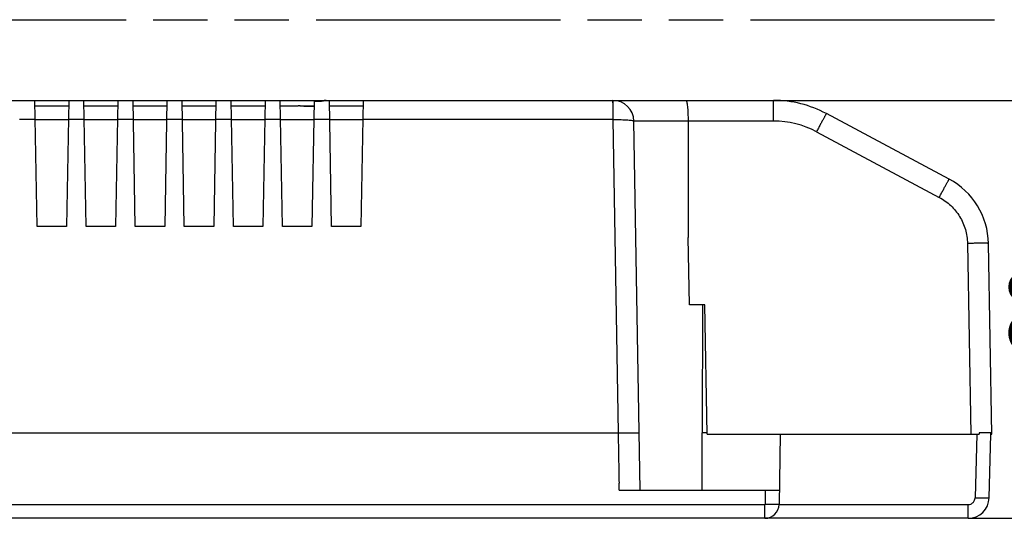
# Model space of a CAD drawing. Header units: millimetres. Extents: x 0 to 210, y 0 to 297.
# Tile 9 of 17: x 86 to 121, y 165 to 183. Entities that reach past the tile are written whole.
import ezdxf
from ezdxf.enums import TextEntityAlignment as Align

# ---------------------------------------------------------------- set-up
doc = ezdxf.new("R2010")
doc.units = ezdxf.units.MM
doc.header["$LTSCALE"] = 19.36
doc.linetypes.add('PHANTOM', pattern=[0.8, 0.45, -0.05, 0.1, -0.05, 0.1, -0.05])
doc.layers.get('0').update_dxf_attribs({"linetype": 'CONTINUOUS'})
doc.layers.add('DEFAULT_3', color=7, linetype='PHANTOM')
doc.layers.add('Z_DIM_2D', color=7, linetype='CONTINUOUS')
doc.styles.add('TEXTSTYLE_3', font='helveticaneueltw1g-ltcn.otf')
doc.dimstyles.new('DIMSTYLE_6', dxfattribs={"dimtxt": 2.1, "dimasz": 3.5, "dimexe": 1.5, "dimexo": 0, "dimgap": 0.525, "dimtad": 1, "dimdec": 0, "dimlfac": 2, "dimdsep": 46, "dimtxsty": 'TEXTSTYLE_3', "dimcen": 0.09, "dimclrt": 5, "dimadec": 0, "dimazin": 0, "dimtp": 0.2, "dimtm": 0.2, "dimtfac": 1, "dimtdec": 0, "dimtofl": 0, "dimtmove": 0, "dimatfit": 3, "dimfxl": 0, "dimtolj": 1, "dimarcsym": 0})

# ---------------------------------------------------------------- blocks, each defined once
blk = doc.blocks.new('*D7')
at = {"layer": 'Z_DIM_2D', "color": 2, "linetype": 'Continuous'}
for p, q in [((109.784, 179.804), (125.44, 179.804)), ((123.94, 179.804), (123.94, 172.354)), ((123.94, 164.904), (123.94, 172.354)), ((119.845, 164.904), (125.44, 164.904))]:
    blk.add_line(p, q, dxfattribs=at)
at = {"layer": 'Z_DIM_2D', "color": 5, "linetype": 'Continuous', "style": 'TEXTSTYLE_3'}
blk.add_text('30', height=2.1, rotation=90, dxfattribs=at).set_placement((123.415, 172.354), align=Align.CENTER)
blk = doc.blocks.new('_NONE')

msp = doc.modelspace()

# ---------------------------------------------------------------- linework, layer by layer
at = {"color": 7, "linetype": 'Continuous'}
for p, q in [((64.92934, 179.80376), (96.92757, 179.80376)), ((86.64393, 175.30376), (86.56538, 179.80376)), ((87.77248, 179.80376), (87.69393, 175.30376)), ((88.39393, 175.30376), (88.31538, 179.80376)), ((89.52248, 179.80376), (89.44393, 175.30376)), ((90.14393, 175.30376), (90.06538, 179.80376)), ((91.27248, 179.80376), (91.19393, 175.30376)), ((91.89393, 175.30376), (91.81538, 179.80376)), ((93.02248, 179.80376), (92.94393, 175.30376)), ((93.64393, 175.30376), (93.56538, 179.80376)), ((94.77248, 179.80376), (94.69393, 175.30376)), ((95.39393, 175.30376), (95.31538, 179.80376)), ((96.90093, 179.80055), (96.87674, 179.79758)), ((96.95075, 179.80376), (112.90859, 179.80376)), ((97.14393, 175.30376), (97.06538, 179.80376)), ((98.27248, 179.80376), (98.19393, 175.30376)), ((86.56879, 179.60876), (87.76908, 179.60876)), ((88.31879, 179.60876), (89.51908, 179.60876)), ((90.06879, 179.60876), (91.26908, 179.60876)), ((91.81879, 179.60876), (93.01908, 179.60876)), ((93.56879, 179.60876), (94.76908, 179.60876)), ((95.31879, 179.60876), (95.95823, 179.60876)), ((96.00755, 179.60876), (96.51908, 179.60876)), ((96.16102, 179.59563), (96.51885, 179.59563)), ((96.52207, 179.78013), (96.44393, 175.30376)), ((96.52196, 179.77381), (96.68403, 179.77396)), ((96.68403, 179.78015), (96.52207, 179.78015)), ((97.06879, 179.60876), (98.26908, 179.60876)), ((107.17421, 179.11597), (107.3661, 167.95408)), ((119.17093, 176.99536), (114.79098, 179.33271)), ((108.15471, 165.9038), (107.92495, 179.06685)), ((109.85811, 179.06685), (109.86584, 174.91147)), ((87.69393, 175.30376), (86.64393, 175.30376)), ((89.44393, 175.30376), (88.39393, 175.30376)), ((91.19393, 175.30376), (90.14393, 175.30376)), ((92.94393, 175.30376), (91.89393, 175.30376)), ((94.69393, 175.30376), (93.64393, 175.30376)), ((96.44393, 175.30376), (95.39393, 175.30376)), ((98.19393, 175.30376), (97.14393, 175.30376)), ((109.90772, 172.51206), (109.86584, 174.91147)), ((120.69155, 167.90376), (120.57285, 174.70376)), ((110.45544, 172.51206), (109.90772, 172.51206)), ((110.53588, 167.90376), (110.45544, 172.51206)), ((67.30249, 167.95391), (108.11704, 167.95376)), ((110.36503, 165.90382), (110.36503, 167.95381)), ((110.535, 167.95379), (110.36657, 167.95379)), ((110.53588, 167.90376), (120.24357, 167.90376)), ((113.14557, 167.90376), (113.10178, 165.39504)), ((120.65705, 167.95376), (120.23479, 167.95376)), ((120.59699, 165.63413), (120.65642, 167.90376)), ((120.65506, 167.90376), (120.69054, 167.90376)), ((107.39737, 166.1007), (107.39627, 166.15095)), ((107.39989, 165.90377), (107.39737, 166.1007)), ((107.39989, 165.90376), (113.11066, 165.90376)), ((119.84498, 164.90376), (57.98893, 164.90376))]:
    msp.add_line(p, q, dxfattribs=at)
at = {"color": 9, "linetype": 'Continuous'}
for p, q in [((96.68403, 179.77396), (96.68527, 179.80376)), ((112.90776, 179.06685), (112.90776, 179.80376)), ((96.16033, 179.60876), (96.16102, 179.59239)), ((96.51879, 179.59239), (96.16102, 179.59239)), ((86.57739, 179.11596), (86.01047, 179.11596)), ((87.76041, 179.11257), (86.57745, 179.11257)), ((88.32739, 179.11596), (87.76047, 179.11596)), ((89.51041, 179.11257), (88.32745, 179.11257)), ((90.07739, 179.11596), (89.51047, 179.11596)), ((91.26041, 179.11257), (90.07745, 179.11257)), ((91.82739, 179.11596), (91.26047, 179.11596)), ((93.01041, 179.11257), (91.82745, 179.11257)), ((93.57739, 179.11596), (93.01047, 179.11596)), ((94.76041, 179.11257), (93.57745, 179.11257)), ((95.32739, 179.11596), (94.76047, 179.11596)), ((96.51041, 179.11258), (95.32745, 179.11258)), ((97.07738, 179.11627), (96.51048, 179.11627)), ((98.26041, 179.11257), (97.07745, 179.11257)), ((107.17421, 179.11597), (98.26047, 179.11597)), ((107.18707, 179.11619), (107.17421, 179.11597)), ((112.9081, 179.06685), (107.92495, 179.06685)), ((114.4378, 178.68417), (118.81782, 176.34677)), ((119.82328, 174.70328), (119.94172, 167.90376)), ((110.3686, 172.51206), (110.36657, 167.95379)), ((120.15648, 167.90376), (120.09716, 165.63849)), ((112.6061, 165.90377), (112.6061, 165.39504)), ((57.99318, 165.39504), (112.6061, 165.39504)), ((112.60186, 164.90376), (112.60186, 165.39504)), ((113.10178, 165.39504), (119.84726, 165.39504))]:
    msp.add_line(p, q, dxfattribs=at)
at = {"color": 7, "linetype": 'Continuous'}
for points in [[(96.87674, 179.79758), (96.8214, 179.7901), (96.78937, 179.78626), (96.75423, 179.78295), (96.71596, 179.78074), (96.68415, 179.78015)], [(96.95084, 179.80376), (96.94629, 179.80373), (96.92374, 179.8027), (96.90093, 179.80055)], [(95.99991, 179.6067), (95.97647, 179.6083), (95.95834, 179.60876)], [(96.16102, 179.59563), (96.14771, 179.59575), (96.11439, 179.59687), (96.08279, 179.59894), (96.05313, 179.60158), (96.02547, 179.60432), (95.99991, 179.6067)]]:
    msp.add_lwpolyline(points, dxfattribs=at)
for centre, radius, start, end in [((107.17507, 179.05376), 0.75, 0.999347, 90.006389), ((112.90776, 175.80376), 4, 61.913409, 89.988165), ((117.92337, 174.65752), 2.64989, 0.999928, 61.913856), ((126.83612, 169.08715), 6.69792, 189.742141, 190.176398), ((111.04664, 168.31096), 9.61705, 357.573324, 357.871446), ((112.60186, 165.40376), 0.5, 270, 359), ((119.84725, 165.65376), 0.75, 269.826458, 358.500003)]:
    msp.add_arc(centre, radius, start, end, dxfattribs=at)
at = {"color": 9, "linetype": 'Continuous'}
for centre, radius, start, end in [((96.69094, 180.43529), 0.66136, 269.401523, 272.516153), ((112.90781, 175.81702), 3.24983, 61.91442, 89.994849)]:
    msp.add_arc(centre, radius, start, end, dxfattribs=at)
for points, knots in [([(96.71998, 179.77457), (96.76732, 179.7766), (96.83186, 179.78592), (96.90804, 179.79983), (96.9381, 179.80376), (96.95075, 179.80376)], [0, 0, 0, 0, 0.61100921, 0.8368816, 1, 1, 1, 1]), ([(107.17734, 179.77852), (107.17719, 179.78222), (107.17713, 179.78821), (107.17565, 179.79723), (107.17573, 179.80002), (107.17455, 179.80401), (107.17498, 179.80376)], [0, 0, 0, 0, 0.43741069, 0.75190894, 0.94048168, 1, 1, 1, 1]), ([(95.98374, 179.60742), (95.98146, 179.60763), (95.97298, 179.60834), (95.96446, 179.60876), (95.95823, 179.60876)], [0, 0, 0, 0, 0.26860731, 1, 1, 1, 1]), ([(96.16102, 179.59239), (96.12792, 179.59288), (96.06856, 179.59609), (96.00986, 179.60507), (95.98374, 179.60742)], [0, 0, 0, 0, 0.5578767, 1, 1, 1, 1]), ([(107.17734, 179.77852), (107.17223, 179.74783), (107.17205, 179.69303), (107.17508, 179.6112), (107.17483, 179.52896), (107.17372, 179.43587), (107.17437, 179.29698), (107.17424, 179.1894), (107.17421, 179.11597)], [0, 0, 0, 0, 0.140865, 0.24612532, 0.37124708, 0.5129571, 0.66761477, 1, 1, 1, 1]), ([(107.18707, 179.11619), (107.18704, 179.25503), (107.18628, 179.44476), (107.18251, 179.66551), (107.17983, 179.7475), (107.17734, 179.77851)], [0, 0, 0, 0, 0.62872811, 0.85910573, 1, 1, 1, 1]), ([(107.18707, 179.11619), (107.28155, 179.11759), (107.4186, 179.11785), (107.59283, 179.11315), (107.70306, 179.10766), (107.79359, 179.10044), (107.86069, 179.09176), (107.90145, 179.0826), (107.92029, 179.07463), (107.92494, 179.06909), (107.92495, 179.06678)], [0, 0, 0, 0, 0.38033735, 0.55153049, 0.70149669, 0.82465768, 0.91664013, 0.97457053, 0.99071042, 1, 1, 1, 1]), ([(114.79098, 179.33271), (114.79071, 179.33286), (114.7899, 179.33122), (114.78847, 179.32964), (114.78612, 179.3255), (114.78134, 179.31766), (114.77336, 179.3036), (114.76147, 179.28254), (114.74652, 179.25561), (114.72864, 179.22319), (114.70802, 179.18556), (114.67556, 179.12605), (114.62982, 179.04167), (114.56997, 178.93071), (114.50514, 178.80997), (114.46058, 178.72665), (114.43788, 178.68413)], [0, 0, 0, 0, 0.00126995, 0.00489377, 0.01089088, 0.01925133, 0.04300626, 0.07595532, 0.11775634, 0.16804439, 0.22633598, 0.29207118, 0.44337691, 0.61619357, 0.80418723, 1, 1, 1, 1]), ([(118.81783, 176.34677), (118.83906, 176.38654), (118.88196, 176.46675), (118.9458, 176.58571), (119.00712, 176.69944), (119.05489, 176.78758), (119.08892, 176.84997), (119.11027, 176.8889), (119.12847, 176.92189), (119.14335, 176.94865), (119.15482, 176.96892), (119.1623, 176.98203), (119.16665, 176.98912), (119.16874, 176.99273), (119.16998, 176.99411), (119.1707, 176.99548), (119.17093, 176.99535)], [0, 0, 0, 0, 0.18313704, 0.36947767, 0.54839602, 0.70792809, 0.77674017, 0.83704854, 0.88827079, 0.92982471, 0.96131908, 0.98312655, 0.99057469, 0.99581465, 0.99892171, 1, 1, 1, 1]), ([(118.81782, 176.34677), (118.96538, 176.2667), (119.24275, 176.06963), (119.56292, 175.67333), (119.76987, 175.20771), (119.81868, 174.87109), (119.82328, 174.70328)], [0, 0, 0, 0, 0.25002591, 0.50000349, 0.74998854, 1, 1, 1, 1]), ([(120.57285, 174.70375), (120.57282, 174.70485), (120.56643, 174.70479), (120.55875, 174.70649), (120.54098, 174.70687), (120.51774, 174.70784), (120.48634, 174.70837), (120.44801, 174.70885), (120.40276, 174.70912), (120.33043, 174.70926), (120.22847, 174.70886), (120.09732, 174.70773), (119.96062, 174.70601), (119.86866, 174.70455), (119.82315, 174.70375)], [0, 0, 0, 0, 0.00441008, 0.01720892, 0.03911741, 0.07073161, 0.11243887, 0.16384182, 0.2243449, 0.29335174, 0.45319595, 0.63212537, 0.81796131, 1, 1, 1, 1]), ([(113.10178, 165.39504), (113.10177, 165.39419), (113.09685, 165.39436), (113.09123, 165.39308), (113.07847, 165.3929), (113.06242, 165.39225), (113.04141, 165.39193), (113.00545, 165.3915), (112.95116, 165.39136), (112.87658, 165.39161), (112.79144, 165.39232), (112.69905, 165.39345), (112.63541, 165.39445), (112.60297, 165.39502)], [0, 0, 0, 0, 0.00511381, 0.01959103, 0.0434597, 0.07653001, 0.11845897, 0.16887725, 0.29313945, 0.44457946, 0.61733454, 0.80495981, 1, 1, 1, 1]), ([(119.84529, 164.90376), (119.84612, 164.90376), (119.84586, 164.90863), (119.84703, 164.91407), (119.84699, 164.92661), (119.84737, 164.94234), (119.8474, 164.96295), (119.84741, 164.99826), (119.84724, 165.05162), (119.84723, 165.12499), (119.84725, 165.20887), (119.84728, 165.30006), (119.84727, 165.36295), (119.84726, 165.39504)], [0, 0, 0, 0, 0.0050341, 0.0194076, 0.04314719, 0.07606997, 0.11783962, 0.16809259, 0.29205088, 0.44330315, 0.61609481, 0.8041061, 1, 1, 1, 1]), ([(119.84726, 165.39504), (119.87924, 165.39562), (119.94391, 165.40735), (120.0259, 165.46168), (120.0823, 165.54222), (120.09581, 165.60655), (120.09716, 165.63849)], [0, 0, 0, 0, 0.25004619, 0.50004561, 0.75001123, 1, 1, 1, 1]), ([(120.09716, 165.63849), (120.1275, 165.6377), (120.18881, 165.63619), (120.27995, 165.63425), (120.3674, 165.63274), (120.44544, 165.63177), (120.50229, 165.63142), (120.53932, 165.63157), (120.56026, 165.63173), (120.57575, 165.63224), (120.5876, 165.63239), (120.5927, 165.63347), (120.59697, 165.6334), (120.59699, 165.63413)], [0, 0, 0, 0, 0.18205792, 0.36791841, 0.54687301, 0.70673491, 0.83624661, 0.88764439, 0.92934274, 0.96094364, 0.98283444, 0.99561248, 1, 1, 1, 1])]:
    msp.add_open_spline(points, degree=3, knots=knots, dxfattribs=at)
at = {"color": 7, "linetype": 'Continuous'}
for points, knots in [([(109.78421, 179.80376), (109.7907, 179.80376), (109.80325, 179.78021), (109.81309, 179.74151), (109.8257, 179.67236), (109.83605, 179.58295), (109.84538, 179.47256), (109.85503, 179.29857), (109.85794, 179.1614), (109.85811, 179.06685)], [0, 0, 0, 0, 0.02606552, 0.08454375, 0.17663855, 0.29966489, 0.44937609, 0.62029358, 1, 1, 1, 1]), ([(107.3661, 167.95408), (107.36872, 167.80382), (107.3727, 167.50328), (107.38267, 166.90224), (107.39102, 166.45147), (107.39627, 166.15095)], [0, 0, 0, 0, 0.24999999, 0.49999985, 1, 1, 1, 1])]:
    msp.add_open_spline(points, degree=3, knots=knots, dxfattribs=at)
at = {"layer": 'DEFAULT_3', "color": 91, "linetype": 'PHANTOM', "true_color": 0x80ff80}
msp.add_line((50.12864, 182.68), (150.12864, 182.68), dxfattribs=at)

# ---------------------------------------------------------------- dimensions: what is measured, and where the dimension line sits
at = {"layer": 'Z_DIM_2D', "color": 2, "linetype": 'Continuous'}
dim = msp.add_linear_dim(base=(123.93967, 164.90376), p1=(109.78421, 179.80376), p2=(119.84529, 164.90376), angle=270, dimstyle='DIMSTYLE_6', override={"dimblk1": 'NONE', "dimblk2": 'NONE', "dimsah": 1}, dxfattribs=at)
dim.commit()
dim.dimension.update_dxf_attribs({"geometry": '*D7', "text_midpoint": (123.93967, 172.34984), "dimtype": 160})

doc.saveas('drawing.dxf')
